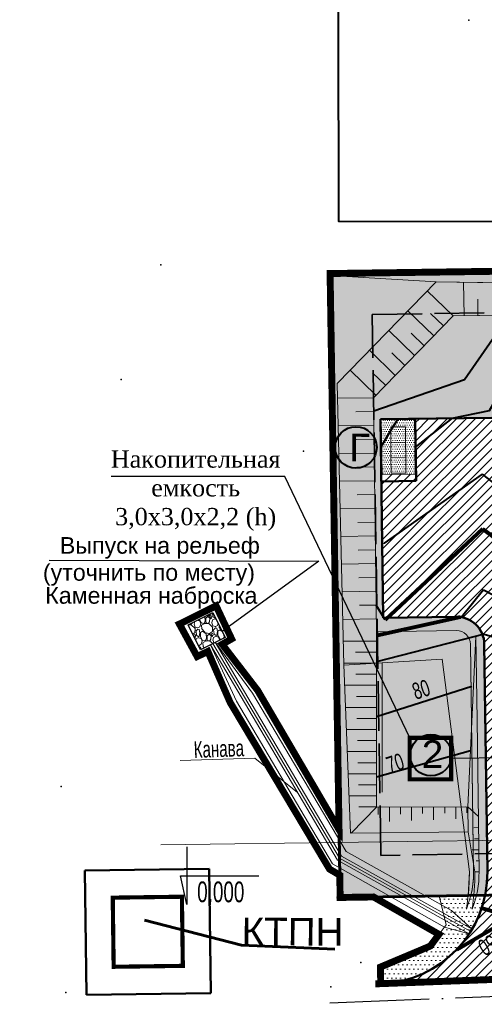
# Model space of a CAD drawing. Header units: millimetres. Extents: x -1417942937 to 6455317, y -572870874 to 774296.
# Tile 45 of 76: x 3227587 to 3227620, y 387129 to 387201. Entities that reach past the tile are written whole.
import ezdxf

# ---------------------------------------------------------------- set-up
doc = ezdxf.new("R2010")
doc.units = ezdxf.units.MM
doc.linetypes.add('ACAD_ISO02W100', pattern=[15, 12, -3])
doc.linetypes.add('ACAD_ISO04W100', pattern=[30, 24, -3, 0, -3])
for name, color, linetype in [('02 ВПгоризонтали', 1, 'Continuous'), ('02 ноль здания', 7, 'Continuous'), ('1 2 этап', 7, 'Continuous'), ('1 Граница благоустройства', 7, 'Continuous'), ('1 Здание', 7, 'Continuous'), ('1 Координаты', 7, 'Continuous'), ('1 Лоток', 7, 'Continuous'), ('1 откос', 7, 'Continuous'), ('1 Проезд', 10, 'Continuous'), ('8 К1', 7, 'Continuous'), ('ТОЧКИ_ОБОСНОВАНИЯ', 255, 'Continuous')]:
    doc.layers.add(name, color=color, linetype=linetype)
for name, color, linetype, lineweight in [('1_Лоток', 7, 'Continuous', 25), ('ГП Граница', 94, 'Continuous', 60), ('ГП_И_В1', 5, 'Continuous', 80), ('ИГ геология', 7, 'Continuous', 25), ('линии', 7, 'Continuous', 30)]:
    doc.layers.add(name, color=color, linetype=linetype, lineweight=lineweight)
for name, color, linetype, lineweight, true_color in [('41вспом', 7, 'Continuous', 5, 0xac0662), ('41газон', 7, 'Continuous', 20, 0x525229), ('41газон за', 7, 'Continuous', 20, 0x1dd214), ('41откос', 7, 'Continuous', 20, 0xc51dd7), ('41проезд', 7, 'Continuous', 20, 0xfff0c2), ('41проезд за', 7, 'Continuous', 20, 0xffc20a), ('41тротуар', 7, 'Continuous', 20, 0xe7dbcf)]:
    doc.layers.add(name, color=color, linetype=linetype, lineweight=lineweight, true_color=true_color)
doc.styles.add('ACAD14', font='arial.ttf', dxfattribs={"width": 0.75, "height": 1.5})
doc.styles.add('GOST 2.304', font='arial.ttf')
doc.styles.get("Standard").update_dxf_attribs({"font": 'arial.ttf'})
doc.styles.add('стиль3', font='times.ttf')
doc.linetypes.add('Lotok_LINE', pattern='A,0.5,-0.2,[">",Standard,S=0.1,R=0,X=-0.1,Y=-0.05],-0.25', length=0.95)
doc.dimstyles.new('Генплан-чел', dxfattribs={"dimtxt": 1.5, "dimasz": 0.5, "dimexe": 0.5, "dimexo": 0.5, "dimtad": 1, "dimzin": 0, "dimdsep": 46, "dimtxsty": 'ACAD14', "dimblk": 'OBLIQUE', "dimcen": 1, "dimdle": 0.5, "dimclrd": 256, "dimclre": 256, "dimclrt": 256, "dimadec": 8, "dimazin": 2, "dimtfac": 1, "dimtmove": 0, "dimatfit": 3, "dimldrblk": 'OPEN30', "dimfxl": 0.5, "dimtfill": 1, "dimtfillclr": 256, "dimtolj": 1, "dimtzin": 0, "dimlwd": -1, "dimlwe": -1, "dimarcsym": 0})
picture_1 = doc.add_image_def('image2.tif', size_in_pixel=(27388, 31050))
pattern_1 = [(45, (0, 0), (-0.33675960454, 0.33675960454), [])]

# ---------------------------------------------------------------- blocks, each defined once
blk = doc.blocks.new('*D29')
at = {"layer": 'Defpoints', "color": 0, "lineweight": 50, "transparency": 16777216}
for p in [(6454558.304, 773694.614), (6454558.489, 773691.594), (3226949.058, 386509.643)]:
    blk.add_point(p, dxfattribs=at)
at = {"layer": 'ИГ геология', "transparency": 16777216}
for p, q in [((6454558.304, 773693.614), (6454558.304, 773703.405)), ((6454558.489, 773692.614), (6454558.304, 773693.614)), ((6454558.489, 773692.094), (6454558.489, 773692.614))]:
    blk.add_line(p, q, dxfattribs=at)
at = {"layer": 'ИГ геология', "transparency": 16777216, "insert": (6454556.913, 773699.322), "char_height": 1.5, "attachment_point": 5, "rotation": 90, "style": 'ACAD14', "bg_fill": 3, "box_fill_scale": 1.1, "bg_fill_color": 256, "bg_fill_true_color": 13158600, "bg_fill_transparency": 0}
blk.add_mtext('\\A1;3227609.43', dxfattribs=at)
blk = doc.blocks.new('_Oblique')
at = {"color": 0, "linetype": 'ByBlock', "lineweight": -2}
blk.add_line((-0.5, -0.5), (0.5, 0.5), dxfattribs=at)
blk = doc.blocks.new('_Open30')
at = {"color": 0, "linetype": 'ByBlock', "lineweight": -2}
for p, q in [((-1, 0.27), (0, 0)), ((0, 0), (-1, -0.27)), ((0, 0), (-1, 0))]:
    blk.add_line(p, q, dxfattribs=at)
blk = doc.blocks.new('*D25')
at = {"layer": 'Defpoints', "color": 0, "lineweight": 50, "transparency": 16777216}
for p in [(6454562.788, 773693.804), (6454558.489, 773691.594), (3226949.058, 386509.643)]:
    blk.add_point(p, dxfattribs=at)
at = {"layer": 'ИГ геология', "transparency": 16777216}
for p, q in [((6454560.788, 773691.594), (6454561.788, 773693.804)), ((6454561.788, 773693.804), (6454570.714, 773693.804)), ((6454558.989, 773691.594), (6454560.788, 773691.594))]:
    blk.add_line(p, q, dxfattribs=at)
at = {"layer": 'ИГ геология', "transparency": 16777216, "insert": (6454567.064, 773695.195), "char_height": 1.5, "attachment_point": 5, "style": 'ACAD14', "bg_fill": 3, "box_fill_scale": 1.1, "bg_fill_color": 256, "bg_fill_true_color": 13158600, "bg_fill_transparency": 0}
blk.add_mtext('\\A1;387181.95', dxfattribs=at)
blk = doc.blocks.new('*D30')
at = {"layer": 'Defpoints', "color": 0, "lineweight": 50, "transparency": 16777216}
for p in [(6454615.395, 773691.594), (6454608.625, 773688.11), (3226949.058, 386509.643)]:
    blk.add_point(p, dxfattribs=at)
at = {"layer": 'ИГ геология', "transparency": 16777216}
for p, q in [((6454610.625, 773691.594), (6454609.625, 773688.11)), ((6454614.895, 773691.594), (6454610.625, 773691.594)), ((6454609.625, 773688.11), (6454600.699, 773688.11))]:
    blk.add_line(p, q, dxfattribs=at)
at = {"layer": 'ИГ геология', "transparency": 16777216, "insert": (6454604.35, 773689.501), "char_height": 1.5, "attachment_point": 5, "style": 'ACAD14', "bg_fill": 3, "box_fill_scale": 1.1, "bg_fill_color": 256, "bg_fill_true_color": 13158600, "bg_fill_transparency": 0}
blk.add_mtext('\\A1;387181.95', dxfattribs=at)
blk = doc.blocks.new('*D26')
at = {"layer": 'Defpoints', "color": 0, "lineweight": 50, "transparency": 16777216}
for p in [(6454615.64, 773693.469), (6454615.395, 773691.594), (3226949.058, 386509.643)]:
    blk.add_point(p, dxfattribs=at)
at = {"layer": 'ИГ геология', "transparency": 16777216}
for p, q in [((6454615.64, 773692.469), (6454615.64, 773702.255)), ((6454615.395, 773692.094), (6454615.395, 773692.594)), ((6454615.395, 773692.594), (6454615.64, 773692.469))]:
    blk.add_line(p, q, dxfattribs=at)
at = {"layer": 'ИГ геология', "transparency": 16777216, "insert": (6454614.249, 773698.175), "char_height": 1.5, "attachment_point": 5, "rotation": 90, "style": 'ACAD14', "bg_fill": 3, "box_fill_scale": 1.1, "bg_fill_color": 256, "bg_fill_true_color": 13158600, "bg_fill_transparency": 0}
blk.add_mtext('\\A1;3227666.34', dxfattribs=at)
blk = doc.blocks.new('*D31')
at = {"layer": 'Defpoints', "color": 0, "lineweight": 50, "transparency": 16777216}
for p in [(6454616.243, 773646.708), (6454620.884, 773647.129), (3226949.058, 386509.643)]:
    blk.add_point(p, dxfattribs=at)
at = {"layer": 'ИГ геология', "transparency": 16777216}
for p, q in [((6454616.743, 773646.708), (6454618.884, 773646.708)), ((6454618.884, 773646.708), (6454619.884, 773647.129)), ((6454619.884, 773647.129), (6454628.8, 773647.129))]:
    blk.add_line(p, q, dxfattribs=at)
at = {"layer": 'ИГ геология', "transparency": 16777216, "insert": (6454625.155, 773648.52), "char_height": 1.5, "attachment_point": 5, "style": 'ACAD14', "bg_fill": 3, "box_fill_scale": 1.1, "bg_fill_color": 256, "bg_fill_true_color": 13158600, "bg_fill_transparency": 0}
blk.add_mtext('\\A1;387137.06', dxfattribs=at)
blk = doc.blocks.new('*D27')
at = {"layer": 'Defpoints', "color": 0, "lineweight": 50, "transparency": 16777216}
for p in [(6454616.243, 773646.708), (6454615.749, 773644.637), (3226949.058, 386509.643)]:
    blk.add_point(p, dxfattribs=at)
at = {"layer": 'ИГ геология', "transparency": 16777216}
for p, q in [((6454616.243, 773646.208), (6454616.243, 773645.708)), ((6454616.243, 773645.708), (6454615.749, 773645.637)), ((6454615.749, 773645.637), (6454615.749, 773635.844))]:
    blk.add_line(p, q, dxfattribs=at)
at = {"layer": 'ИГ геология', "transparency": 16777216, "insert": (6454614.358, 773639.928), "char_height": 1.5, "attachment_point": 5, "rotation": 90, "style": 'ACAD14', "bg_fill": 3, "box_fill_scale": 1.1, "bg_fill_color": 256, "bg_fill_true_color": 13158600, "bg_fill_transparency": 0}
blk.add_mtext('\\A1;3227667.18', dxfattribs=at)
blk = doc.blocks.new('*D32')
at = {"layer": 'Defpoints', "color": 0, "lineweight": 50, "transparency": 16777216}
for p in [(6454563.961, 773650.517), (6454558.899, 773646.657), (3226949.058, 386509.643)]:
    blk.add_point(p, dxfattribs=at)
at = {"layer": 'ИГ геология', "transparency": 16777216}
for p, q in [((6454561.961, 773646.657), (6454562.961, 773650.517)), ((6454562.961, 773650.517), (6454571.661, 773650.517)), ((6454559.399, 773646.657), (6454561.961, 773646.657))]:
    blk.add_line(p, q, dxfattribs=at)
at = {"layer": 'ИГ геология', "transparency": 16777216, "insert": (6454568.123, 773651.908), "char_height": 1.5, "attachment_point": 5, "style": 'ACAD14', "bg_fill": 3, "box_fill_scale": 1.1, "bg_fill_color": 256, "bg_fill_true_color": 13158600, "bg_fill_transparency": 0}
blk.add_mtext('\\A1;387137.01', dxfattribs=at)
blk = doc.blocks.new('*D28')
at = {"layer": 'Defpoints', "color": 0, "lineweight": 50, "transparency": 16777216}
for p in [(6454557.437, 773650.281), (6454558.899, 773646.657), (3226949.058, 386509.643)]:
    blk.add_point(p, dxfattribs=at)
at = {"layer": 'ИГ геология', "transparency": 16777216}
for p, q in [((6454557.437, 773649.281), (6454557.437, 773659.067)), ((6454558.899, 773648.281), (6454557.437, 773649.281)), ((6454558.899, 773647.157), (6454558.899, 773648.281))]:
    blk.add_line(p, q, dxfattribs=at)
at = {"layer": 'ИГ геология', "transparency": 16777216, "insert": (6454556.046, 773654.987), "char_height": 1.5, "attachment_point": 5, "rotation": 90, "style": 'ACAD14', "bg_fill": 3, "box_fill_scale": 1.1, "bg_fill_color": 256, "bg_fill_true_color": 13158600, "bg_fill_transparency": 0}
blk.add_mtext('\\A1;3227609.84', dxfattribs=at)

msp = doc.modelspace()

# ---------------------------------------------------------------- linework, layer by layer
at = {"color": 3, "linetype": 'Continuous', "lineweight": 40}
msp.add_lwpolyline([(3227609.771, 387244.39), (3227609.875, 387186), (3227663.051, 387185.89), (3227662.74, 387217.38), (3227662.2, 387244.65)], close=True, dxfattribs=at)
at = {"layer": 'ТОЧКИ_ОБОСНОВАНИЯ'}
for p in [(3227619.292, 387200.526, -0.15), (3227597.012, 387182.836, -0.62), (3227594.142, 387174.546, -0.44), (3227607.331, 387169.364, -0.52), (3227589.822, 387145.106, -0.05), (3227611.472, 387132.366, -0.15), (3227590.142, 387130.196, -0.1), (3227609.312, 387130.616, -0.14)]:
    msp.add_point(p, dxfattribs=at)

# ---------------------------------------------------------------- pictures from other files: only their frames are drawn
image = msp.add_image(picture_1, insert=(3227525.615, 387085.336), size_in_units=(684.563, 776.095))
image.dxf.flags = 7

# ---------------------------------------------------------------- next in the draw order: dimensions: what is measured, and where the dimension line sits
at = {"layer": 'ИГ геология'}
dim = msp.add_ordinate_dim(feature_location=(6454558.489, 773691.594), offset=(-0.185, 3.02), dtype=1, origin=(3226949.058, 386509.643), dimstyle='Генплан-чел', dxfattribs=at)
dim.commit()
dim.dimension.update_dxf_attribs({"geometry": '*D29', "text_midpoint": (6454556.913, 773699.322)})

# ---------------------------------------------------------------- next in the draw order: dimensions: what is measured, and where the dimension line sits
dim = msp.add_ordinate_dim(feature_location=(6454558.489, 773691.594), offset=(4.3, 2.21), dtype=0, origin=(3226949.058, 386509.643), dimstyle='Генплан-чел', dxfattribs=at)
dim.commit()
dim.dimension.update_dxf_attribs({"geometry": '*D25', "text_midpoint": (6454567.064, 773695.195)})

# ---------------------------------------------------------------- next in the draw order: dimensions: what is measured, and where the dimension line sits
dim = msp.add_ordinate_dim(feature_location=(6454615.395, 773691.594), offset=(-6.771, -3.484), dtype=0, origin=(3226949.058, 386509.643), dimstyle='Генплан-чел', dxfattribs=at)
dim.commit()
dim.dimension.update_dxf_attribs({"geometry": '*D30', "text_midpoint": (6454604.35, 773689.501)})

# ---------------------------------------------------------------- next in the draw order: dimensions: what is measured, and where the dimension line sits
dim = msp.add_ordinate_dim(feature_location=(6454615.395190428, 773691.594005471), offset=(0.244917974, 1.875110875), dtype=1, origin=(3226949.057835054, 386509.643258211), dimstyle='Генплан-чел', dxfattribs=at)
dim.commit()
dim.dimension.update_dxf_attribs({"geometry": '*D26', "text_midpoint": (6454614.248737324, 773698.174735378)})

# ---------------------------------------------------------------- next in the draw order: dimensions: what is measured, and where the dimension line sits
dim = msp.add_ordinate_dim(feature_location=(6454616.242581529, 773646.708028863), offset=(4.641549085, 0.420967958), dtype=0, origin=(3226949.057835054, 386509.643258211), dimstyle='Генплан-чел', dxfattribs=at)
dim.commit()
dim.dimension.update_dxf_attribs({"geometry": '*D31', "text_midpoint": (6454625.154637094, 773648.520367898)})

# ---------------------------------------------------------------- next in the draw order: dimensions: what is measured, and where the dimension line sits
dim = msp.add_ordinate_dim(feature_location=(6454616.242581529, 773646.708028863), offset=(-0.493396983, -2.071109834), dtype=1, origin=(3226949.057835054, 386509.643258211), dimstyle='Генплан-чел', dxfattribs=at)
dim.commit()
dim.dimension.update_dxf_attribs({"geometry": '*D27', "text_midpoint": (6454614.357813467, 773639.927846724)})

# ---------------------------------------------------------------- next in the draw order: dimensions: what is measured, and where the dimension line sits
dim = msp.add_ordinate_dim(feature_location=(6454558.899, 773646.657), offset=(5.062, 3.86), dtype=0, origin=(3226949.058, 386509.643), dimstyle='Генплан-чел', dxfattribs=at)
dim.commit()
dim.dimension.update_dxf_attribs({"geometry": '*D32', "text_midpoint": (6454568.123, 773651.908)})

# ---------------------------------------------------------------- next in the draw order: dimensions: what is measured, and where the dimension line sits
dim = msp.add_ordinate_dim(feature_location=(6454558.899, 773646.657), offset=(-1.462, 3.624), dtype=1, origin=(3226949.058, 386509.643), dimstyle='Генплан-чел', dxfattribs=at)
dim.commit()
dim.dimension.update_dxf_attribs({"geometry": '*D28', "text_midpoint": (6454556.046, 773654.987)})

# ---------------------------------------------------------------- next in the draw order: hatches: boundary and pattern name
at = {"layer": '1 Здание', "lineweight": 50, "true_color": 0xffffff}
h = msp.add_hatch(color=7, dxfattribs=at)
h.dxf.hatch_style = 1
edge = h.paths.add_edge_path()
edge.add_arc((3227611.125, 387169.628), 1.5, 0, 360)
at = {"layer": '1_Лоток', "lineweight": 15, "true_color": 0x636466}
h = msp.add_hatch(dxfattribs=at)
h.set_pattern_fill('GRAVEL', color=251, scale=0.05, angle=-85.8253, style=0)
h.set_pattern_definition([(142.18748964, (1460725.41928, 1946375.92045), (-12.1392990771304, 9.300963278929), [0.17086072, -16.9152418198]), (99.1444431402, (1460725.28429, 1946376.025205), (2.3760695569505, -15.1071106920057), [0.29320236, -29.02702444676]), (46.6851492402, (1460725.237695, 1946376.31468), (-13.0084010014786, -13.6832892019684), [0.20674076, -20.46736139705]), (181.4483911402, (1460724.88498, 1946376.785554), (25.4250598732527, 0.582434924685), [0.26700226, -26.4332187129]), (207.0083563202, (1460724.618063, 1946376.778805), (14.7372976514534, 7.4425908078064), [0.26181685, -25.9199038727]), (271.4483911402, (1460724.3848, 1946376.65991), (-0.582434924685, 25.4250598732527), [0.26700226, -26.4332187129]), (311.8689426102, (1460724.39155, 1946376.39299), (-13.8681957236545, 15.5416616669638), [0.35309683, -34.9565576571]), (346.4300305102, (1460724.627216, 1946376.13005), (28.5130401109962, -6.8324405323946), [0.33335976, -33.00262830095]), (35.6042677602, (1460724.95127, 1946376.05183), (15.7265681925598, 11.3349350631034), [0.2679065, -26.52277284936]), (89.41106044, (1460725.16909, 1946376.2078), (-0.249644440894, -14.0253868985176), [0.30585664, -14.986968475]), (136.5721399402, (1460725.172237, 1946376.513644), (-15.04237279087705, 14.1825780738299), [0.39553896, -39.1583862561]), (52.98877697, (1460724.96384, 1946375.53067), (6.9526091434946, 9.4211318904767), [0.13500227, -13.3652829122]), (85.6439365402, (1460725.04511, 1946375.63847), (-1.3313682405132, -16.6511008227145), [0.25684099, -25.4273194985]), (139.17470214, (1460725.0646, 1946375.8946), (-1.2666303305, -0.0924532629), [0.17960467, -1.6164465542]), (117.37329265, (1460725.21014, 1946375.99433), (2.995526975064, -6.148245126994), [0.09672066, -9.57531118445]), (205.97611163, (1460725.16567, 1946376.08022), (3.707437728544, 1.543990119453), [0.13678281, -6.702376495]), (305.13845867, (1460725.0427, 1946376.0203), (2.810620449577, -3.614984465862), [0.22215983, -7.18314907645]), (75.73975332, (1460725.17057, 1946375.83863), (-1.08172380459, -2.62571392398), [0.16064357, -3.8554490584]), (290.5642424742, (1460725.11205, 1946376.81486), (4.7244236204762, -12.3889435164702), [0.225044, -22.2794133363]), (344.5208780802, (1460725.1911, 1946376.60416), (-14.3027466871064, 4.0495354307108), [0.18879947, -18.6911078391]), (207.37329265, (1460725.4239, 1946375.85712), (6.148245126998, 2.995526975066), [0.19344005, -9.47859179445]), (257.7851618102, (1460725.25212, 1946375.76818), (2.875358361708, 12.9436630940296), [0.225044, -22.2794133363]), (253.61865692, (1460724.32674, 1946376.75754), (2.070994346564, 6.518058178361), [0.2170176, -10.63386715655]), (208.9498427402, (1460724.26553, 1946376.54933), (13.4706673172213, 7.3501375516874), [0.18183606, -18.00179669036]), (340.97611163, (1460724.1582, 1946375.752), (6.518058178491, -2.070994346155), [0.19344005, -9.47859179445]), (291.5287267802, (1460724.34107, 1946375.68895), (-6.26841374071, 16.0963812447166), [0.21289137, -21.0761879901]), (343.61865692, (1460724.11289, 1946376.37265), (-6.518058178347, 2.07099434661), [0.1085088, -10.74237595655]), (15.484634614, (1460724.15265, 1946375.828), (4.974068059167, 1.636443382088), [0.0647573, -6.41099748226]), (80.138458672, (1460724.21505, 1946375.8453), (-0.989270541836, -3.892344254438), [0.26181685, -4.97452729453]), (100.1837081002, (1460724.25989, 1946376.10324), (2.1911629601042, -12.5738500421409), [0.2426335, -24.0206824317]), (217.86476967, (1460724.9287, 1946376.012), (2.440807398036, 1.45153685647), [0.18316194, -4.39588817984]), (267.3319287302, (1460724.78411, 1946375.89956), (-0.9615551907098, -21.7176221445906), [0.31977838, -31.6580045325]), (335.12009804, (1460724.76923, 1946375.58013), (-9.2362253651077, 4.419348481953), [0.13075412, -12.94469615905]), (4.17470214, (1460724.8878, 1946375.5251), (1.1741770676, 1.3590835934), [0.0762, -1.1938]), (34.4311393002, (1460724.29604, 1946376.13134), (-8.4965992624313, -5.7136941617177), [0.17643348, -17.4669703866]), (322.18748964, (1460724.44157, 1946376.2311), (12.1392990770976, -9.300963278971), [0.34172144, -16.7443810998]), (274.17470214, (1460724.7115, 1946376.0216), (1.3590835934, -1.1741770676), [0.3302, -0.9398]), (239.4795486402, (1460724.73557, 1946375.69228), (-7.9418796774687, -13.313476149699), [0.20080478, -19.8796583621]), (168.22930624, (1460724.6336, 1946375.5193), (-5.158974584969, 0.896817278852), [0.18491454, -9.0608250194]), (121.8206775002, (1460724.45257, 1946375.557015), (-14.4229152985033, 23.1414436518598), [0.30107255, -29.8062322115]), (89.6007808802, (1460724.293823, 1946375.81284), (0.0647379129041, 16.5586475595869), [0.31851473, -31.5329232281])])
h.paths.add_polyline_path([(3227599.881, 387154.995), (3227598.991, 387156.786), (3227600.782, 387157.676), (3227601.672, 387155.884)])
at = {"layer": '41газон', "lineweight": 20}
h = msp.add_hatch(dxfattribs=at)
h.set_pattern_fill('DOTS', color=256, scale=0.2)
edge = h.paths.add_edge_path()
edge.add_line((3227609.272, 387182.061), (3227616.915, 387181.6))
edge.add_line((3227616.915, 387181.6), (3227636.265, 387181.297))
edge.add_line((3227636.265, 387181.297), (3227636.355, 387174.613))
edge.add_line((3227636.355, 387174.613), (3227662.444, 387175.387))
edge.add_arc((3227661.65, 387181.671), 6.334, 277.205, 315.2769)
edge.add_line((3227666.15, 387177.214), (3227666.314, 387177.258))
edge.add_line((3227666.314, 387177.258), (3227666.262, 387182.972))
edge.add_line((3227666.262, 387182.972), (3227609.272, 387182.061))
h = msp.add_hatch(dxfattribs=at)
h.set_pattern_fill('DOTS', color=256, scale=0.2)
h.paths.add_polyline_path([(3227609.982, 387137.073), (3227617.144, 387137.186), (3227619.244, 387137.22), (3227619.323, 387138.922), (3227617.366, 387154.312), (3227610.256, 387153.871), (3227609.766, 387174.257), (3227616.915, 387181.6), (3227609.259, 387182.061)])
h = msp.add_hatch(dxfattribs=at)
h.set_pattern_fill('DOTS', color=256, scale=0.2)
edge = h.paths.add_edge_path()
edge.add_line((3227666.15, 387177.214), (3227666.314, 387177.258))
edge.add_line((3227666.314, 387177.258), (3227666.322, 387176.35))
edge.add_arc((3227662.459, 387178.659), 4.5, 270.77051, 329.12807, ccw=False)
edge.add_line((3227662.52, 387174.159), (3227660.276, 387174.129))
edge.add_line((3227660.276, 387174.129), (3227660.298, 387172.536))
edge.add_line((3227660.298, 387172.536), (3227636.037, 387172.21))
edge.add_arc((3227636.01, 387174.209), 2, 180.77051, 270.77051, ccw=False)
edge.add_line((3227634.01, 387174.183), (3227633.951, 387178.598))
edge.add_line((3227633.951, 387178.598), (3227622.859, 387178.449))
edge.add_line((3227622.859, 387178.449), (3227622.922, 387173.802))
edge.add_arc((3227620.922, 387173.775), 2, -89.22686, 0.77051, ccw=False)
edge.add_line((3227620.949, 387171.775), (3227612.907, 387171.667))
edge.add_line((3227612.907, 387171.667), (3227612.96, 387167.667))
edge.add_line((3227612.96, 387167.667), (3227613.1, 387157.305))
edge.add_line((3227613.1, 387157.305), (3227618.375, 387157.376))
edge.add_arc((3227618.402, 387155.376), 2, 0.77051, 90.77051, ccw=False)
edge.add_line((3227620.402, 387155.403), (3227620.513, 387147.171))
edge.add_line((3227620.513, 387147.171), (3227620.623, 387138.94))
edge.add_arc((3227612.624, 387138.833), 8, -11.49026, 0.77051, ccw=False)
edge.add_line((3227620.464, 387137.239), (3227619.436, 387137.223))
edge.add_arc((3227612.624, 387138.833), 7, 346.70379, 359.90256)
edge.add_line((3227619.624, 387138.821), (3227619.402, 387155.389))
edge.add_arc((3227618.402, 387155.376), 1, 0.77157, 90.77051)
edge.add_line((3227618.389, 387156.376), (3227612.613, 387156.298))
edge.add_line((3227612.613, 387156.298), (3227612.386, 387173.22))
edge.add_line((3227612.386, 387173.22), (3227618.144, 387179.136))
edge.add_line((3227618.144, 387179.136), (3227634.941, 387179.362))
edge.add_line((3227634.941, 387179.362), (3227635.024, 387173.196))
edge.add_line((3227635.024, 387173.196), (3227662.46, 387175.163))
edge.add_arc((3227662.103, 387180.15), 5, 274.10028, 324.04112)
at = {"layer": '41газон за', "lineweight": 20}
h = msp.add_hatch(dxfattribs=at)
h.set_pattern_fill('DOTS', color=256, scale=0.2)
edge = h.paths.add_edge_path()
edge.add_line((3227617.144, 387137.186), (3227617.636, 387135.089))
edge.add_line((3227617.636, 387135.089), (3227616.498, 387133.559))
edge.add_line((3227616.498, 387133.559), (3227612.896, 387132.04))
edge.add_line((3227612.896, 387132.04), (3227612.915, 387130.838))
edge.add_arc((3227612.625, 387138.832), 7.999, 272.07793, 348.51134)
edge.add_line((3227620.464, 387137.239), (3227619.436, 387137.223))
edge.add_line((3227619.436, 387137.223), (3227619.125, 387136.236))
edge.add_line((3227619.125, 387136.236), (3227619.244, 387137.22))
edge.add_line((3227619.244, 387137.22), (3227617.144, 387137.186))
h = msp.add_hatch(dxfattribs=at)
h.set_pattern_fill('DOTS', color=256, scale=0.2)
h.paths.add_polyline_path([(3227619.244, 387137.22), (3227619.436, 387137.223), (3227619.125, 387136.236)])
at = {"layer": '41откос', "lineweight": 20}
h = msp.add_hatch(dxfattribs=at)
h.set_pattern_fill('DOTS', color=256, scale=0.2)
edge = h.paths.add_edge_path()
edge.add_line((3227618.144, 387179.136), (3227634.941, 387179.362))
edge.add_line((3227634.941, 387179.362), (3227635.024, 387173.196))
edge.add_line((3227635.024, 387173.196), (3227662.46, 387175.163))
edge.add_arc((3227662.103, 387180.15), 5, 274.10028, 324.04112)
edge.add_arc((3227661.65, 387181.671), 6.334, 277.205, 315.2769, ccw=False)
edge.add_line((3227662.444, 387175.387), (3227636.355, 387174.613))
edge.add_line((3227636.355, 387174.613), (3227636.265, 387181.297))
edge.add_line((3227636.265, 387181.297), (3227616.915, 387181.6))
edge.add_line((3227616.915, 387181.6), (3227609.766, 387174.257))
edge.add_line((3227609.766, 387174.257), (3227610.256, 387153.871))
edge.add_line((3227610.256, 387153.871), (3227617.366, 387154.312))
edge.add_line((3227617.366, 387154.312), (3227619.323, 387138.923))
edge.add_arc((3227600.93, 387138.933), 18.393, 354.6552, 359.96804, ccw=False)
edge.add_line((3227619.244, 387137.22), (3227619.436, 387137.223))
edge.add_arc((3227612.624, 387138.833), 7, 346.70379, 360.77051)
edge.add_line((3227619.623, 387138.927), (3227619.402, 387155.389))
edge.add_arc((3227618.402, 387155.376), 1, 0.77157, 90.77051)
edge.add_line((3227618.389, 387156.376), (3227612.613, 387156.298))
edge.add_line((3227612.613, 387156.298), (3227612.386, 387173.22))
edge.add_line((3227612.386, 387173.22), (3227618.144, 387179.136))
at = {"layer": '41проезд'}
h = msp.add_hatch(dxfattribs=at)
h.set_pattern_fill('ANSI31,_O', color=256, scale=0.15)
h.set_pattern_definition(pattern_1)
edge = h.paths.add_edge_path()
edge.add_arc((3227612.624, 387138.833), 8, 348.50974, 360.77051)
edge.add_line((3227620.623, 387138.94), (3227620.402, 387155.403))
edge.add_arc((3227618.402, 387155.376), 2, 0.77051, 90.77051)
edge.add_line((3227618.375, 387157.376), (3227613.1, 387157.305))
edge.add_line((3227613.1, 387157.305), (3227612.96, 387167.667))
edge.add_line((3227612.96, 387167.667), (3227615.46, 387167.701))
edge.add_line((3227615.46, 387167.701), (3227615.406, 387171.7))
edge.add_line((3227615.406, 387171.7), (3227620.949, 387171.775))
edge.add_arc((3227620.922, 387173.775), 2, 270.77314, 360.77051)
edge.add_line((3227622.922, 387173.802), (3227622.859, 387178.449))
edge.add_line((3227622.859, 387178.449), (3227633.951, 387178.598))
edge.add_line((3227633.951, 387178.598), (3227634.01, 387174.183))
edge.add_arc((3227636.01, 387174.209), 2, 180.77051, 270.77051)
edge.add_line((3227636.037, 387172.21), (3227662.541, 387172.566))
edge.add_line((3227662.541, 387172.566), (3227662.54, 387172.659))
edge.add_arc((3227662.459, 387178.659), 6, 270.77051, 310.32907)
edge.add_line((3227666.343, 387174.085), (3227666.396, 387168.267))
edge.add_arc((3227663.317, 387162.822), 6.255, 60.5155, 89.34231)
edge.add_line((3227663.389, 387169.077), (3227662.045, 387169.059))
edge.add_line((3227662.045, 387169.059), (3227635.724, 387168.705))
edge.add_arc((3227635.886, 387156.706), 12, 90.77051, 180.77051)
edge.add_line((3227623.887, 387156.545), (3227624.11, 387139.947))
edge.add_arc((3227632.109, 387140.055), 8, 180.77051, 200.10916)
edge.add_line((3227624.597, 387137.304), (3227620.464, 387137.239))
at = {"layer": '41проезд за'}
h = msp.add_hatch(dxfattribs=at)
h.set_pattern_fill('ANSI31,_O', color=256, scale=0.15)
h.set_pattern_definition(pattern_1)
edge = h.paths.add_edge_path()
edge.add_line((3227659.61, 387132.582), (3227613.228, 387130.85))
edge.add_line((3227613.228, 387130.85), (3227613.224, 387130.855))
edge.add_arc((3227612.625, 387138.832), 7.999, 274.29711, 348.51134)
edge.add_line((3227620.464, 387137.239), (3227624.597, 387137.304))
edge.add_arc((3227632.109, 387140.055), 8, 200.10916, 265.76832)
edge.add_line((3227631.519, 387132.077), (3227636.556, 387132.274))
edge.add_line((3227636.556, 387132.274), (3227659.61, 387132.582))
at = {"layer": '41тротуар'}
h = msp.add_hatch(dxfattribs=at)
h.set_pattern_fill('DOTS', color=256, scale=0.1)
h.paths.add_polyline_path([(3227612.96, 387167.667), (3227615.46, 387167.701), (3227615.406, 387171.7), (3227612.907, 387171.667)])

# ---------------------------------------------------------------- next in the draw order: linework, layer by layer
at = {"color": 3, "lineweight": 60}
msp.add_lwpolyline([(3227666.181, 387182.972), (3227666.85, 387137.974), (3227609.982, 387137.073), (3227609.256, 387182.206)], close=True, dxfattribs=at)
at = {"color": 6, "linetype": 'ACAD_ISO02W100', "lineweight": 35, "ltscale": 0.3}
msp.add_lwpolyline([(3227663.226, 387179.932), (3227663.806, 387140.926), (3227612.933, 387140.12), (3227612.304, 387179.247)], close=True, dxfattribs=at)
at = {"layer": '02 ВПгоризонтали', "color": 1, "lineweight": 40}
for points in [[(3227612.416, 387172.267), (3227618.965, 387174.538), (3227622.211, 387179.19)], [(3227618.07, 387171.736), (3227620.786, 387172.292), (3227622.893, 387175.949)], [(3227614.157, 387171.684), (3227612.934, 387169.667)], [(3227618.07, 387171.736), (3227615.411, 387169.643)], [(3227620.237, 387167.686), (3227613.16, 387162.702), (3227613.16, 387162.702)], [(3227620.237, 387167.686), (3227625.835, 387163.315)], [(3227620.349, 387159.332), (3227618.743, 387157.347)], [(3227620.349, 387159.332), (3227623.874, 387157.486)], [(3227613.227, 387157.167), (3227612.587, 387158.222)], [(3227620.392, 387156.109), (3227612.613, 387154.121)], [(3227620.392, 387156.109), (3227623.907, 387155.078)], [(3227619.501, 387152.329), (3227612.613, 387150.146)], [(3227619.401, 387147.688), (3227612.613, 387145.766)]]:
    msp.add_lwpolyline(points, dxfattribs=at)
at = {"layer": '02 ВПгоризонтали', "color": 1, "lineweight": 80, "ltscale": 200}
for points in [[(3227620.279, 387163.746), (3227613.227, 387157.167)], [(3227620.279, 387163.746), (3227624.556, 387160.593)], [(3227618.683, 387157.356), (3227612.677, 387156.03)], [(3227618.42, 387133.318), (3227622.422, 387135.639), (3227620.27, 387136.27)]]:
    msp.add_lwpolyline(points, dxfattribs=at)
at = {"layer": '02 ноль здания', "color": 1, "lineweight": 30}
msp.add_lwpolyline([(3227598.912, 387140.736), (3227598.912, 387136.567), (3227598.454, 387138.628), (3227604.096, 387138.628)], dxfattribs=at)
at = {"layer": '1 2 этап', "lineweight": 40}
for centre in [(3227611.125, 387169.628), (3227616.545, 387147.366)]:
    msp.add_circle(centre, 1.5, dxfattribs=at)
at = {"layer": '1 Здание', "color": 7, "lineweight": 50}
for p, q in [((3227620.949, 387171.775), (3227612.907, 387171.667)), ((3227612.907, 387171.667), (3227613.1, 387157.305)), ((3227615.406, 387171.7), (3227615.46, 387167.701)), ((3227615.467, 387167.201), (3227615.406, 387171.7)), ((3227615.467, 387167.201), (3227612.967, 387167.167)), ((3227613.1, 387157.305), (3227618.375, 387157.376)), ((3227620.623, 387138.94), (3227620.402, 387155.403)), ((3227591.517, 387139.033), (3227600.516, 387139.154)), ((3227591.638, 387130.033), (3227591.517, 387139.033)), ((3227600.516, 387139.154), (3227600.637, 387130.154)), ((3227600.637, 387130.154), (3227591.638, 387130.033))]:
    msp.add_line(p, q, dxfattribs=at)
at = {"layer": '1 Здание', "color": 7, "lineweight": 20}
for points in [[(3227613.635, 387171.108), (3227614.708, 387171.116), (3227614.716, 387170.001), (3227613.644, 387169.993)], [(3227613.644, 387169.993), (3227614.716, 387170.001), (3227614.725, 387168.886), (3227613.652, 387168.878)], [(3227613.652, 387168.878), (3227614.725, 387168.886), (3227614.733, 387167.771), (3227613.661, 387167.763)]]:
    msp.add_lwpolyline(points, close=True, dxfattribs=at)
at = {"layer": '1 Здание', "color": 7, "linetype": 'ACAD_ISO02W100', "lineweight": 50, "ltscale": 0.3, "const_width": 0.3}
msp.add_lwpolyline([(3227615.012, 387145.622), (3227618.012, 387145.622), (3227618.012, 387148.622), (3227615.012, 387148.622)], close=True, dxfattribs=at)
at = {"layer": '1 Здание', "color": 7, "lineweight": 50, "const_width": 0.3}
msp.add_lwpolyline([(3227593.544, 387137.06), (3227598.543, 387137.127), (3227598.611, 387132.127), (3227593.611, 387132.06)], close=True, dxfattribs=at)
at = {"layer": '1 Здание', "color": 7, "linetype": 'ACAD_ISO04W100', "lineweight": 30, "ltscale": 0.3, "elevation": -0.16}
msp.add_lwpolyline([(3227609.234, 387129.455), (3227636.624, 387130.525)], dxfattribs=at)
at = {"layer": '1 Здание', "color": 7, "lineweight": 50}
for centre, radius, start, end in [((3227618.402, 387155.376), 2, 0.77051, 90.77051), ((3227612.624, 387138.833), 8, 272.08289, 0.77051)]:
    msp.add_arc(centre, radius, start, end, dxfattribs=at)
at = {"layer": '1 Координаты', "color": 5, "lineweight": 50}
for p in [(3227615.406, 387171.7), (3227612.96, 387167.667)]:
    msp.add_line(p, (3227612.907, 387171.667), dxfattribs=at)
msp.add_lwpolyline([(3227609.982, 387137.073), (3227609.272, 387182.062), (3227666.262, 387182.972), (3227666.672, 387137.972)], close=True, dxfattribs=at)
for centre in [(3227609.272, 387182.062), (3227609.982, 387137.073)]:
    msp.add_circle(centre, 0.182, dxfattribs=at)
at = {"layer": '1 Лоток', "color": 251, "true_color": 0x636466}
msp.add_lwpolyline([(3227599.881, 387154.995), (3227598.991, 387156.786), (3227600.782, 387157.676), (3227601.672, 387155.884)], close=True, dxfattribs=at)
at = {"layer": '1 Лоток', "color": 252, "lineweight": 20}
for points in [[(3227619.32, 387134.434), (3227609.791, 387139.771), (3227600.604, 387155.338)], [(3227602.483, 387151.269), (3227600.604, 387155.338)], [(3227619.516, 387134.783), (3227610.081, 387140.067), (3227600.949, 387155.541)], [(3227603.643, 387151.862), (3227600.949, 387155.541)], [(3227618.023, 387136.135), (3227610.406, 387140.401), (3227603.643, 387151.862)], [(3227617.517, 387134.929), (3227609.431, 387139.496), (3227602.483, 387151.269)], [(3227598.415, 387146.979), (3227603.819, 387147.155), (3227606.903, 387144.665)], [(3227619.516, 387134.783), (3227618.023, 387136.135)], [(3227619.31, 387134.44), (3227617.517, 387134.929)]]:
    msp.add_lwpolyline(points, dxfattribs=at)
at = {"layer": '1 Лоток', "color": 114, "linetype": 'Lotok_LINE', "lineweight": 20, "ltscale": 5}
msp.add_lwpolyline([(3227619.418, 387134.609), (3227609.936, 387139.919), (3227600.777, 387155.44)], dxfattribs=at)
at = {"layer": '1 откос', "color": 7, "lineweight": 20}
for p, q in [((3227616.915, 387181.6), (3227609.766, 387174.257)), ((3227636.265, 387181.297), (3227616.915, 387181.6)), ((3227618.942, 387179.147), (3227618.91, 387181.569)), ((3227618.144, 387179.136), (3227616.281, 387180.949)), ((3227619.942, 387179.16), (3227619.926, 387180.357)), ((3227618.144, 387179.136), (3227612.386, 387173.22)), ((3227616.749, 387177.703), (3227614.886, 387179.516)), ((3227617.447, 387178.419), (3227616.515, 387179.326)), ((3227634.941, 387179.362), (3227618.144, 387179.136)), ((3227615.354, 387176.27), (3227613.491, 387178.083)), ((3227616.052, 387176.986), (3227615.12, 387177.893)), ((3227613.959, 387174.836), (3227612.096, 387176.65)), ((3227614.656, 387175.553), (3227613.725, 387176.46)), ((3227612.564, 387173.403), (3227610.701, 387175.217)), ((3227613.261, 387174.12), (3227612.33, 387175.027)), ((3227609.766, 387174.257), (3227610.256, 387153.871)), ((3227612.386, 387173.22), (3227609.792, 387173.185)), ((3227612.386, 387173.22), (3227612.613, 387156.298)), ((3227612.399, 387172.22), (3227611.107, 387172.203)), ((3227612.413, 387171.221), (3227609.84, 387171.186)), ((3227612.426, 387170.221), (3227611.145, 387170.203)), ((3227612.439, 387169.221), (3227609.888, 387169.186)), ((3227612.453, 387168.221), (3227611.182, 387168.204)), ((3227612.466, 387167.221), (3227609.936, 387167.187)), ((3227612.48, 387166.221), (3227611.22, 387166.204)), ((3227612.493, 387165.221), (3227609.984, 387165.187)), ((3227612.507, 387164.221), (3227611.257, 387164.204)), ((3227612.52, 387163.221), (3227610.032, 387163.188)), ((3227612.534, 387162.221), (3227611.295, 387162.205)), ((3227612.547, 387161.221), (3227610.08, 387161.188)), ((3227612.56, 387160.222), (3227611.332, 387160.205)), ((3227612.574, 387159.222), (3227610.128, 387159.189)), ((3227612.587, 387158.222), (3227611.37, 387158.205)), ((3227612.601, 387157.222), (3227610.176, 387157.189)), ((3227612.613, 387156.298), (3227612.613, 387143.612)), ((3227612.613, 387155.62), (3227610.178, 387155.62)), ((3227619.782, 387155.953), (3227619.215, 387143.63)), ((3227619.878, 387149.896), (3227619.782, 387155.971)), ((3227612.613, 387154.82), (3227611.086, 387154.82)), ((3227612.613, 387154.02), (3227610.25, 387154.02)), ((3227610.256, 387153.892), (3227610.738, 387141.732)), ((3227612.613, 387153.22), (3227611.122, 387153.22)), ((3227612.613, 387152.42), (3227610.322, 387152.42)), ((3227612.613, 387151.62), (3227611.158, 387151.62)), ((3227612.613, 387150.82), (3227610.393, 387150.82)), ((3227612.613, 387150.02), (3227611.194, 387150.02)), ((3227620.022, 387138.927), (3227619.889, 387149.893)), ((3227612.613, 387149.22), (3227610.465, 387149.22)), ((3227612.613, 387148.42), (3227611.23, 387148.42)), ((3227612.613, 387147.62), (3227610.537, 387147.62)), ((3227612.613, 387146.82), (3227611.265, 387146.82)), ((3227612.613, 387146.02), (3227610.608, 387146.02)), ((3227612.613, 387145.22), (3227611.301, 387145.22)), ((3227612.613, 387144.42), (3227610.68, 387144.42)), ((3227612.613, 387143.612), (3227610.785, 387141.732)), ((3227612.613, 387143.62), (3227611.337, 387143.62)), ((3227619.215, 387143.63), (3227612.613, 387143.611)), ((3227619.065, 387143.625), (3227612.613, 387143.612)), ((3227612.74, 387143.611), (3227612.74, 387143.074)), ((3227613.54, 387143.611), (3227613.54, 387142.568)), ((3227614.34, 387143.611), (3227614.34, 387143.105)), ((3227615.14, 387143.611), (3227615.14, 387142.63)), ((3227615.94, 387143.611), (3227615.94, 387143.136)), ((3227616.74, 387143.611), (3227616.74, 387142.693)), ((3227617.54, 387143.611), (3227617.54, 387143.167)), ((3227618.34, 387143.611), (3227618.34, 387142.755)), ((3227619.14, 387143.611), (3227619.14, 387143.199)), ((3227619.979, 387142.126), (3227619.647, 387142.122)), ((3227610.738, 387141.732), (3227619.236, 387141.83)), ((3227619.722, 387138.923), (3227619.236, 387141.83)), ((3227619.989, 387141.326), (3227619.703, 387141.323)), ((3227620, 387140.527), (3227619.518, 387140.52)), ((3227620.011, 387139.727), (3227619.815, 387139.724)), ((3227620.022, 387138.927), (3227619.722, 387138.923))]:
    msp.add_line(p, q, dxfattribs=at)
for points in [[(3227619.215, 387143.63), (3227619.236, 387141.83)], [(3227619.215, 387143.63), (3227619.973, 387142.929)]]:
    msp.add_lwpolyline(points, dxfattribs=at)
for centre, radius, start, end in [((3227613.022, 387138.833), 7, 338.22652, 0.77051), ((3227601.328, 387138.933), 18.393, 351.56857, 359.96804)]:
    msp.add_arc(centre, radius, start, end, dxfattribs=at)
at = {"layer": '1_Лоток', "color": 252}
for p, q in [((3227588.95, 387161.478), (3227608.433, 387161.391)), ((3227608.433, 387161.391), (3227601.462, 387156.308))]:
    msp.add_line(p, q, dxfattribs=at)
at = {"layer": '41вспом', "color": 1}
for points in [[(3227612.915, 387130.838), (3227612.896, 387132.04), (3227616.498, 387133.559), (3227617.636, 387135.089), (3227617.144, 387137.186), (3227609.982, 387137.073), (3227609.272, 387182.062), (3227666.262, 387182.972), (3227666.296, 387179.22), (3227668.57, 387179.241), (3227670.972, 387133.006), (3227612.528, 387130.824)], [(3227613.012, 387144.695), (3227613.012, 387154.023)]]:
    msp.add_lwpolyline(points, dxfattribs=at)
at = {"layer": '41вспом', "color": 4}
msp.add_lwpolyline([(3227609.982, 387137.073), (3227609.272, 387182.062), (3227666.262, 387182.972), (3227666.672, 387137.972)], close=True, dxfattribs=at)
at = {"layer": '41вспом'}
for points in [[(3227609.272, 387182.061), (3227616.915, 387181.6), (3227636.265, 387181.297), (3227636.355, 387174.613), (3227662.444, 387175.387, 0.167665), (3227666.15, 387177.214), (3227666.314, 387177.258), (3227666.262, 387182.972)], [(3227618.144, 387179.136), (3227634.941, 387179.362), (3227635.024, 387173.196), (3227662.46, 387175.163, 0.221424), (3227666.15, 387177.214, -0.167665), (3227662.444, 387175.387), (3227636.355, 387174.613), (3227636.265, 387181.297), (3227616.915, 387181.6), (3227609.766, 387174.257), (3227610.256, 387153.871), (3227617.366, 387154.312), (3227619.323, 387138.923, -0.023186), (3227619.244, 387137.22), (3227619.436, 387137.223, 0.061455), (3227619.623, 387138.927), (3227619.402, 387155.389, 0.414208), (3227618.389, 387156.376), (3227612.613, 387156.298), (3227612.386, 387173.22)], [(3227620.464, 387137.239, 0.053549), (3227620.623, 387138.94), (3227620.402, 387155.403, 0.414214), (3227618.375, 387157.376), (3227613.1, 387157.305), (3227612.96, 387167.667), (3227615.46, 387167.701), (3227615.406, 387171.7), (3227620.949, 387171.775, 0.4142), (3227622.922, 387173.802), (3227622.859, 387178.449), (3227633.951, 387178.598), (3227634.01, 387174.183, 0.414214), (3227636.037, 387172.21), (3227662.541, 387172.566), (3227662.54, 387172.659, 0.174342), (3227666.343, 387174.085), (3227666.396, 387168.267, 0.126448), (3227663.389, 387169.077), (3227662.045, 387169.059), (3227635.724, 387168.705, 0.414214), (3227623.887, 387156.545), (3227624.11, 387139.947, 0.084582), (3227624.597, 387137.304)], [(3227617.144, 387137.186), (3227617.636, 387135.089), (3227616.498, 387133.559), (3227612.896, 387132.04), (3227612.915, 387130.838, 0.346444), (3227620.464, 387137.239), (3227619.436, 387137.223), (3227619.125, 387136.236), (3227619.244, 387137.22)], [(3227659.61, 387132.582), (3227613.228, 387130.85), (3227613.224, 387130.855, 0.335635), (3227620.464, 387137.239), (3227624.597, 387137.304, 0.294597), (3227631.519, 387132.077), (3227636.556, 387132.274)]]:
    msp.add_lwpolyline(points, format="xyb", close=True, dxfattribs=at)
for points in [[(3227609.982, 387137.073), (3227617.144, 387137.186), (3227619.244, 387137.22), (3227619.323, 387138.922), (3227617.366, 387154.312), (3227610.256, 387153.871), (3227609.766, 387174.257), (3227616.915, 387181.6), (3227609.259, 387182.061)], [(3227612.96, 387167.667), (3227615.46, 387167.701), (3227615.406, 387171.7), (3227612.907, 387171.667)], [(3227619.244, 387137.22), (3227619.436, 387137.223), (3227619.125, 387136.236)]]:
    msp.add_lwpolyline(points, close=True, dxfattribs=at)
for points in [[(3227620.464, 387137.239), (3227619.436, 387137.223, 0.057654), (3227619.624, 387138.821), (3227619.402, 387155.389, 0.414208), (3227618.389, 387156.376), (3227612.613, 387156.298), (3227612.386, 387173.22), (3227618.144, 387179.136), (3227634.941, 387179.362)], [(3227620.949, 387171.775), (3227612.907, 387171.667), (3227612.96, 387167.667), (3227613.1, 387157.305), (3227618.375, 387157.376, -0.414214), (3227620.402, 387155.403), (3227620.513, 387147.171)]]:
    msp.add_lwpolyline(points, format="xyb", dxfattribs=at)
msp.add_lwpolyline([(3227597.021, 387140.883), (3227625.593, 387141.267)], dxfattribs=at)
at = {"layer": '8 К1', "color": 32, "lineweight": 30, "true_color": 0xcd6928}
msp.add_line((3227624.337, 387147.207), (3227618.012, 387147.122), dxfattribs=at)
at = {"layer": 'ГП Граница', "color": 7}
msp.add_lwpolyline([(3227595.839, 387135.437), (3227602.856, 387133.62), (3227609.605, 387133.346)], dxfattribs=at)

# ---------------------------------------------------------------- next in the draw order: texts
at = {"layer": '02 ВПгоризонтали', "color": 1, "lineweight": 40, "style": 'ACAD14', "width": 0.65}
for s, rotation, p in [('80', 17.92512, (3227615.443, 387151.366)), ('70', 17.92512, (3227613.565, 387146.036)), ('50', 210.10731, (3227620.87, 387134.445))]:
    msp.add_text(s, height=1.2, rotation=rotation, dxfattribs=at).set_placement(p)
at = {"layer": '02 ноль здания', "color": 1, "lineweight": 70, "style": 'ACAD14', "width": 0.65}
msp.add_text('0,000', height=1.5, rotation=359.91269, dxfattribs=at).set_placement((3227599.647, 387136.731))
at = {"layer": '1 Лоток', "color": 252, "lineweight": 20, "style": 'ACAD14', "width": 0.65}
msp.add_text('Канава', height=1.2, rotation=2.10433, dxfattribs=at).set_placement((3227599.421, 387147.163))
at = {"layer": '1 Проезд', "color": 252, "lineweight": 25, "style": 'ACAD14'}
msp.add_text('Каменная наброска', height=1.2, rotation=359.98762, dxfattribs=at).set_placement((3227588.666, 387158.323))
at = {"layer": '1_Лоток', "color": 252, "style": 'ACAD14'}
for s, p in [('Выпуск на рельеф', (3227589.723, 387161.941)), ('(уточнить по месту)', (3227588.495, 387159.987))]:
    msp.add_text(s, height=1.2, rotation=359.98762, dxfattribs=at).set_placement(p)
at = {"layer": 'ГП Граница', "color": 7, "char_height": 2, "attachment_point": 1, "rotation": 359.66997, "style": 'GOST 2.304'}
for s, insert in [('Г', (3227610.643, 387170.618)), ('2', (3227615.887, 387148.448)), ('КТПН', (3227602.867, 387135.621))]:
    msp.add_mtext_dynamic_manual_height_columns(s, width=6.06242, gutter_width=1250, heights=[0], dxfattribs=dict(at, insert=insert))
at = {"layer": 'ГП_И_В1', "color": 0, "linetype": 'ByBlock', "lineweight": 40, "ltscale": 0.1, "insert": (3227599.538, 387166.503), "char_height": 1.25, "width": 13.99836, "attachment_point": 5, "style": 'стиль3', "bg_fill": 3, "box_fill_scale": 1.5, "bg_fill_color": 256, "bg_fill_transparency": 0}
msp.add_mtext('Накопительная емкость\\P3,0x3,0x2,2 (h)', dxfattribs=at)

# ---------------------------------------------------------------- next in the draw order: linework, layer by layer
at = {"layer": '1 Граница благоустройства', "color": 32, "linetype": 'ACAD_ISO04W100', "lineweight": 50, "ltscale": 0.5, "true_color": 0xcd6928}
msp.add_lwpolyline([(3227612.915, 387130.838, 0.5, 0.5, 0), (3227612.896, 387132.04, 0.5, 0.5, 0), (3227616.498, 387133.559, 0.5, 0.5, 0), (3227617.128, 387134.406, 0.5, 0.5, 0), (3227612.397, 387137.111, 0.5, 0.5, 0), (3227609.982, 387137.073, 0.5, 0.5, 0), (3227609.956, 387138.688, 0.5, 0.5, 0), (3227609.214, 387139.124, 0.5, 0.5, 0), (3227602.031, 387151.181, 0.5, 0.5, 0), (3227600.418, 387154.872, 0.5, 0.5, 0), (3227599.647, 387154.497, 0.5, 0.5, 0), (3227598.365, 387156.85, 0.5, 0.5, 0), (3227601.016, 387158.165, 0.5, 0.5, 0), (3227602.137, 387155.777, 0.5, 0.5, 0), (3227601.452, 387155.387, 0.5, 0.5, 0), (3227604.017, 387152.054, 0.5, 0.5, 0), (3227609.903, 387141.981, 0.5, 0.5, 0), (3227609.256, 387182.206, 0.5, 0.5, 0), (3227666.262, 387182.972, 0.5, 0.5, 0), (3227666.296, 387179.22, 0.5, 0.5, 0), (3227668.57, 387179.241, 0.5, 0.5, 0), (3227670.972, 387133.006, 0.5, 0.5, 0), (3227612.528, 387130.824, 0, 0, 0)], format="xyseb", dxfattribs=at)
at = {"layer": 'линии', "extrusion": (0, 0, -1)}
msp.add_lwpolyline([(-3227615.012, 387148.622), (-3227605.981, 387167.533), (-3227593.442, 387167.512)], dxfattribs=at)

doc.saveas('drawing.dxf')
